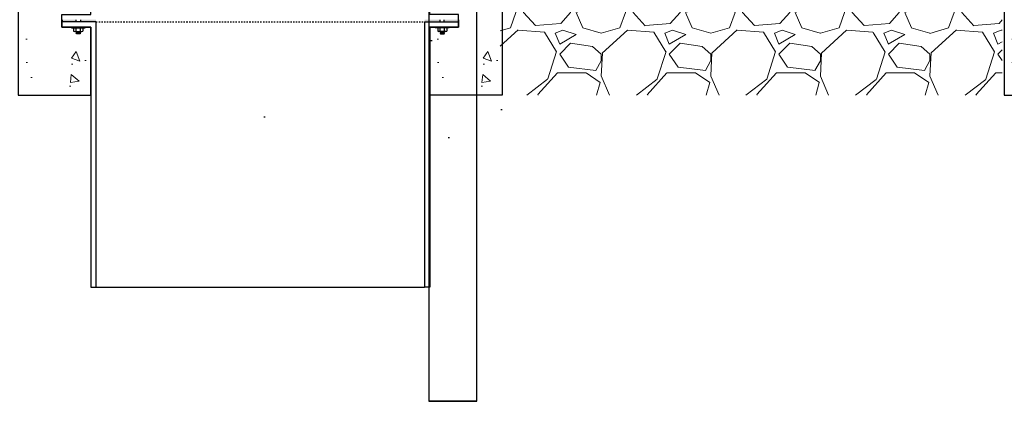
# Model space of a CAD drawing. Header units: inches. Extents: x -52 to 1181, y -619 to 642.
# Tile 6 of 13: x 150 to 222, y 140 to 168. Entities that reach past the tile are written whole.
import ezdxf

# ---------------------------------------------------------------- set-up
doc = ezdxf.new("R2010")
doc.units = ezdxf.units.IN
doc.header["$MEASUREMENT"] = 0
doc.linetypes.add('IMPORT-DASHED _3_', pattern=[0.0703125, 0.04687499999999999, -0.0234375])
for name, color, linetype in [('A-DETL', 90, 'Continuous'), ('A-DETL-THIN', 151, 'Continuous'), ('P-PIPE', 3, 'Continuous')]:
    doc.layers.add(name, color=color, linetype=linetype)
doc.layers.add('A-FLOR-PATT', color=9, linetype='Continuous', lineweight=18, true_color=0x808080)
doc.layers.add('A-WALL-PATT', color=9, linetype='Continuous', lineweight=18, true_color=0x808080)
doc.layers.add('S-TRCH-PATT', color=8, linetype='Continuous', lineweight=18)

msp = doc.modelspace()

# ---------------------------------------------------------------- hatches: boundary and pattern name
at = {"layer": 'A-FLOR-PATT', "lineweight": -3}
h = msp.add_hatch(color=8, dxfattribs=at)
h.paths.add_polyline_path([(153.5285311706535, 167.369011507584), (154.5615433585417, 167.3690115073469), (154.5615433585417, 167.5272914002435), (153.5285311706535, 167.5272914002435)])
h.paths.add_polyline_path([(154.8832905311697, 167.5272914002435), (154.8832905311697, 167.3690115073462), (156.0000000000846, 167.3690115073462), (156.0000000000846, 167.5272914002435), (155.601315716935, 167.5272914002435)])
h = msp.add_hatch(color=8, dxfattribs=at)
h.paths.add_polyline_path([(182.4714688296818, 167.369011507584), (181.4384566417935, 167.3690115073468), (181.4384566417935, 167.5272914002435), (182.4714688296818, 167.5272914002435)])
h.paths.add_polyline_path([(181.1167094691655, 167.5272914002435), (181.1167094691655, 167.3690115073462), (180.0000000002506, 167.3690115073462), (180.0000000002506, 167.5272914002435), (180.3986842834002, 167.5272914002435)])
at = {"layer": 'A-WALL-PATT'}
h = msp.add_hatch(dxfattribs=at)
h.set_pattern_fill('AR-CONC', color=256, angle=-90.00000000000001)
h.set_pattern_definition([(320, (-87.77896846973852, 20.09100251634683), (-0.6275213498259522, -7.172601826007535), [0.75, -8.25]), (265, (-87.77896846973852, 20.09100251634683), (7.521921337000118, 1.387513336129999), [0.6, -6.6]), (10.45144445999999, (-87.83126190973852, 19.49328570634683), (6.894399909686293, -5.78508846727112), [0.63740192, -7.01142112]), (316.1842, (-85.77896846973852, 20.09100251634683), (-1.655192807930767, -10.67241330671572), [1.125, -12.375]), (6.635635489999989, (-85.91690153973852, 19.20163506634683), (9.741186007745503, -9.346619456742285), [0.95610342, -10.5171376]), (261.18416399, (-85.77896846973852, 20.09100251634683), (9.7411860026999, -9.346619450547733), [0.9, -9.90000001]), (291, (-86.27896846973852, 19.09100251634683), (-4.026188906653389, -5.969070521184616), [0.75, -8.25]), (236, (-86.27896846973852, 19.09100251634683), (7.25150045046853, -2.433153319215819), [0.6, -6.6]), (341.4514447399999, (-86.61448420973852, 18.59357997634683), (3.225311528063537, -8.402223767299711), [0.6374019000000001, -7.01142112]), (307.5, (-87.77896846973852, 20.09100251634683), (3.328938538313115, -0.1215985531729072), [0, -6.519999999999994, 0, -6.699999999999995, 0, -6.624999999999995]), (277.5, (-87.77896846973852, 20.09100251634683), (3.944117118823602, -2.630695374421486), [0, -3.82, 0, -6.37, 0, -2.525]), (237.5, (-87.77896846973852, 22.32100251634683), (-0.2255487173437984, -5.33822436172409), [0, -2.5, 0, -7.8, 0, -10.35]), (227.5, (-87.77896846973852, 23.32100251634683), (1.001049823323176, -5.831861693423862), [0, -3.249999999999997, 0, -5.179999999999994, 0, -7.349999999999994])])
h.paths.add_polyline_path([(155.6249999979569, 198), (150.324999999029, 197.9999999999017), (150.3249999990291, 167.9039926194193), (152.4299894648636, 167.9039926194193), (152.4299894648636, 166.9923102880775), (150.3249999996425, 166.9923102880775), (150.3249999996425, 161.9999999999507), (155.624999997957, 161.9999999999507)])
h = msp.add_hatch(dxfattribs=at)
h.set_pattern_fill('AR-CONC', color=256, angle=-90.00000000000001)
h.set_pattern_definition([(320, (-57.72896846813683, 20.09100251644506), (-0.6275213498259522, -7.172601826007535), [0.75, -8.25]), (265, (-57.72896846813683, 20.09100251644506), (7.521921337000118, 1.387513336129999), [0.6, -6.6]), (10.45144445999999, (-57.78126190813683, 19.49328570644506), (6.894399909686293, -5.78508846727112), [0.63740192, -7.01142112]), (316.1842, (-55.72896846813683, 20.09100251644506), (-1.655192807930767, -10.67241330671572), [1.125, -12.375]), (6.63563548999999, (-55.86690153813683, 19.20163506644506), (9.741186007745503, -9.346619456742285), [0.95610342, -10.5171376]), (261.18416399, (-55.72896846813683, 20.09100251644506), (9.7411860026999, -9.346619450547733), [0.9, -9.90000001]), (291, (-56.22896846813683, 19.09100251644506), (-4.026188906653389, -5.969070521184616), [0.75, -8.25]), (236, (-56.22896846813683, 19.09100251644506), (7.25150045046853, -2.433153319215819), [0.6, -6.6]), (341.4514447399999, (-56.56448420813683, 18.59357997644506), (3.225311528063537, -8.402223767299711), [0.6374019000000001, -7.01142112]), (307.5, (-57.72896846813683, 20.09100251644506), (3.328938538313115, -0.1215985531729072), [0, -6.519999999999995, 0, -6.699999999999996, 0, -6.624999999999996]), (277.5, (-57.72896846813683, 20.09100251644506), (3.944117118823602, -2.630695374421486), [0, -3.82, 0, -6.37, 0, -2.525]), (237.5, (-57.72896846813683, 22.32100251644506), (-0.2255487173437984, -5.33822436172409), [0, -2.5, 0, -7.8, 0, -10.35]), (227.5, (-57.72896846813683, 23.32100251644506), (1.001049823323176, -5.831861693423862), [0, -3.249999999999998, 0, -5.179999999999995, 0, -7.349999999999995])])
h.paths.add_polyline_path([(185.6749999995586, 198.0000000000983), (180.3750000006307, 197.9999999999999), (180.3750000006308, 167.9039926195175), (182.4799894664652, 167.9039926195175), (182.4799894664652, 166.9923102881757), (180.3750000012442, 166.9923102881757), (180.3750000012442, 162.0000000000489), (185.6749999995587, 162.0000000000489)])
h = msp.add_hatch(dxfattribs=at)
h.set_pattern_fill('AR-CONC', color=256, angle=-90.00000000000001)
h.set_pattern_definition([(320, (-15.77896846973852, 20.09100251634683), (-0.6275213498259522, -7.172601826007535), [0.75, -8.25]), (265, (-15.77896846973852, 20.09100251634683), (7.521921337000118, 1.387513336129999), [0.6, -6.6]), (10.45144445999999, (-15.83126190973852, 19.49328570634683), (6.894399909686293, -5.78508846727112), [0.63740192, -7.01142112]), (316.1842, (-13.77896846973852, 20.09100251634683), (-1.655192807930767, -10.67241330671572), [1.125, -12.375]), (6.63563548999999, (-13.91690153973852, 19.20163506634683), (9.741186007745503, -9.346619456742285), [0.95610342, -10.5171376]), (261.18416399, (-13.77896846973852, 20.09100251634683), (9.7411860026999, -9.346619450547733), [0.9, -9.90000001]), (291, (-14.27896846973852, 19.09100251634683), (-4.026188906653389, -5.969070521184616), [0.75, -8.25]), (236, (-14.27896846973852, 19.09100251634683), (7.25150045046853, -2.433153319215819), [0.6, -6.6]), (341.4514447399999, (-14.61448420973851, 18.59357997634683), (3.225311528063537, -8.402223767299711), [0.6374019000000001, -7.01142112]), (307.5, (-15.77896846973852, 20.09100251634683), (3.328938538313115, -0.1215985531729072), [0, -6.519999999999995, 0, -6.699999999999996, 0, -6.624999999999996]), (277.5, (-15.77896846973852, 20.09100251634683), (3.944117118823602, -2.630695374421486), [0, -3.82, 0, -6.37, 0, -2.525]), (237.5, (-15.77896846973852, 22.32100251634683), (-0.2255487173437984, -5.33822436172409), [0, -2.5, 0, -7.8, 0, -10.35]), (227.5, (-15.77896846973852, 23.32100251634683), (1.001049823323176, -5.831861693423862), [0, -3.249999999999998, 0, -5.179999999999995, 0, -7.349999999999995])])
h.paths.add_polyline_path([(227.6249999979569, 198), (222.324999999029, 197.9999999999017), (222.3249999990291, 167.9039926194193), (224.4299894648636, 167.9039926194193), (224.4299894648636, 166.9923102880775), (222.3249999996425, 166.9923102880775), (222.3249999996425, 161.9999999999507), (227.624999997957, 161.9999999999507)])
at = {"layer": 'A-WALL-PATT', "lineweight": -3, "transparency": 33554559}
h = msp.add_hatch(dxfattribs=at)
h.set_pattern_fill('AR-CONC', color=8, scale=4, angle=-90.00000000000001, style=0)
h.set_pattern_definition([(320, (-790.0524114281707, 385.0776085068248), (-2.51008539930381, -28.69040730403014), [3, -33]), (265, (-790.0524114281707, 385.0776085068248), (30.08768534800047, 5.550053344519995), [2.4, -26.4]), (10.45144445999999, (-790.2615851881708, 382.6867412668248), (27.57759963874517, -23.14035386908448), [2.549607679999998, -28.04568447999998]), (316.1842, (-782.0524114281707, 385.0776085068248), (-6.62077123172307, -42.68965322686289), [4.5, -49.5]), (6.635635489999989, (-782.6041437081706, 381.5201387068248), (38.96474403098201, -37.38647782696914), [3.82441368, -42.06855039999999]), (261.1841639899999, (-782.0524114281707, 385.0776085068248), (38.9647440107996, -37.38647780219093), [3.6, -39.60000004]), (291, (-784.0524114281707, 381.0776085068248), (-16.10475562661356, -23.87628208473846), [3, -33]), (236, (-784.0524114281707, 381.0776085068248), (29.00600180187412, -9.732613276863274), [2.399999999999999, -26.4]), (341.4514447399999, (-785.3944743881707, 379.0879183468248), (12.90124611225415, -33.60889506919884), [2.5496076, -28.04568448]), (307.5, (-790.0524114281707, 385.0776085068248), (13.31575415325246, -0.4863942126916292), [0, -26.07999999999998, 0, -26.79999999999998, 0, -26.49999999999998]), (277.5, (-790.0524114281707, 385.0776085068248), (15.77646847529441, -10.52278149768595), [0, -15.28, 0, -25.48, 0, -10.1]), (237.5, (-790.0524114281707, 393.9976085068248), (-0.9021948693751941, -21.35289744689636), [0, -10, 0, -31.2, 0, -41.4]), (227.5, (-790.0524114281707, 397.9976085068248), (4.004199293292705, -23.32744677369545), [0, -13, 0, -20.72, 0, -29.4])])
h.paths.add_polyline_path([(185.674999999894, 191.9999999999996), (180.3750000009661, 191.9999999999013), (180.3750000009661, 161.9039880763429), (182.4799894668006, 161.9039880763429), (182.4799894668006, 160.9923057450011), (180.3750000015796, 160.9923057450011), (180.3750000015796, 155.9999954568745), (185.674999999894, 155.9999954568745)])
h = msp.add_hatch(dxfattribs=at)
h.set_pattern_fill('AR-CONC', color=8, scale=4, angle=-90.00000000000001, style=0)
h.set_pattern_definition([(320, (-811.8942931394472, 391.0776130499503), (-2.51008539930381, -28.69040730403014), [3, -33]), (265, (-811.8942931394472, 391.0776130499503), (30.08768534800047, 5.550053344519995), [2.4, -26.4]), (10.45144445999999, (-812.1034668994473, 388.6867458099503), (27.57759963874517, -23.14035386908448), [2.549607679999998, -28.04568447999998]), (316.1842, (-803.8942931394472, 391.0776130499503), (-6.62077123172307, -42.68965322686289), [4.5, -49.5]), (6.63563548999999, (-804.4460254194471, 387.5201432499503), (38.96474403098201, -37.38647782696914), [3.82441368, -42.06855039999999]), (261.1841639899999, (-803.8942931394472, 391.0776130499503), (38.9647440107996, -37.38647780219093), [3.6, -39.60000004]), (291, (-805.8942931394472, 387.0776130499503), (-16.10475562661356, -23.87628208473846), [3, -33]), (236, (-805.8942931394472, 387.0776130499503), (29.00600180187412, -9.732613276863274), [2.399999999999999, -26.4]), (341.4514447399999, (-807.2363560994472, 385.0879228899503), (12.90124611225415, -33.60889506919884), [2.5496076, -28.04568448]), (307.5, (-811.8942931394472, 391.0776130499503), (13.31575415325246, -0.4863942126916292), [0, -26.07999999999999, 0, -26.79999999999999, 0, -26.49999999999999]), (277.5, (-811.8942931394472, 391.0776130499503), (15.77646847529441, -10.52278149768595), [0, -15.28, 0, -25.48, 0, -10.1]), (237.5, (-811.8942931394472, 399.9976130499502), (-0.9021948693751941, -21.35289744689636), [0, -10, 0, -31.2, 0, -41.4]), (227.5, (-811.8942931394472, 403.9976130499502), (4.004199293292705, -23.32744677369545), [0, -13, 0, -20.72, 0, -29.4])])
h.paths.add_polyline_path([(155.3710420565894, 162.0000000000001), (202.6210420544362, 162.0000000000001), (202.6210420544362, 155.0355446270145), (155.3710420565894, 155.0355446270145)])
at = {"layer": 'S-TRCH-PATT'}
h = msp.add_hatch(dxfattribs=at)
h.set_pattern_fill('GRAVEL', color=256, scale=8)
h.set_pattern_definition([(228.012787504, (30.61383535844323, 7.999999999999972), (-64.0000000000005, -72.00000000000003), [1.076288, -106.5527043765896]), (184.969740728, (29.89383535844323, 7.199999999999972), (95.9999999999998, 8.00000000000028), [1.846944, -182.84739808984]), (132.510447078, (28.05383535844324, 7.039999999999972), (80.00000000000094, -87.99999999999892), [1.302304, -128.9282607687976]), (267.273689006, (24.93383535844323, 5.039999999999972), (8.000000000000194, 160.0000000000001), [1.681903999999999, -166.5084643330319]), (292.833654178, (24.85383535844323, 3.359999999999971), (-39.99999999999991, 96.00000000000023), [1.649239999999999, -163.2749850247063]), (357.273689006, (25.49383535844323, 1.839999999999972), (-160.0000000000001, 8.000000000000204), [1.681903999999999, -166.5084643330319]), (37.6942404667, (27.17383535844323, 1.759999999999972), (-104, -79.99999999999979), [2.224232, -220.198788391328]), (72.2553283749, (28.93383535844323, 3.119999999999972), (56.00000000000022, 176), [2.099903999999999, -207.8905719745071]), (121.429565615, (29.57383535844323, 5.119999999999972), (-64.00000000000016, 103.9999999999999), [1.6876, -167.072584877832]), (175.236358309, (28.69383535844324, 6.559999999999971), (87.99999999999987, -8.000000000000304), [1.926656, -94.4061006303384]), (222.397437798, (26.77383535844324, 6.719999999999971), (-95.9999999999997, -87.99999999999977), [2.491584, -246.6670000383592]), (138.814074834, (32.85383535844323, 4.959999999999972), (-56.00000000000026, 48), [0.8504079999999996, -84.19075850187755]), (171.46923439, (32.21383535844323, 5.519999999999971), (104, -15.99999999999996), [1.617896, -160.172091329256]), (225, (30.61383535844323, 5.759999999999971), (-8.881784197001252e-16, -7.999999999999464), [1.131368, -10.1823404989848]), (203.198590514, (30.05383535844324, 6.719999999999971), (39.99999999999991, 15.9999999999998), [0.609264, -60.3169208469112]), (291.801409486, (29.49383535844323, 6.479999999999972), (-7.999999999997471, 24.00000000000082), [0.861624, -42.219694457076]), (30.96375653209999, (29.81383535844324, 5.679999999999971), (24.00000000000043, 15.99999999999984), [1.399432, -45.24818315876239]), (161.565051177, (31.01383535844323, 6.399999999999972), (16.00000000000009, -7.999999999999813), [1.011927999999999, -24.28629328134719]), (16.389540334, (24.85383535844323, 6.479999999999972), (79.99999999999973, 24.00000000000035), [1.4176, -140.3427611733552]), (70.3461759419, (26.21383535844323, 6.879999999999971), (-32.00000000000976, -88.00000000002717), [1.189288, -117.739261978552]), (293.198590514, (31.01383535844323, 7.999999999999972), (-15.99999999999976, 39.99999999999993), [1.21852, -59.7076648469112]), (343.610459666, (31.49383535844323, 6.879999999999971), (-79.99999999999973, 24.00000000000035), [1.417599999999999, -140.3427611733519]), (339.44395478, (24.85383535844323, 1.519999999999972), (-40.00000000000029, 16.0000000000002), [1.367039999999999, -66.98498996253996]), (294.775140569, (26.13383535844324, 1.039999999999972), (-40.00000000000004, 88.00000000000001), [1.145424, -113.397144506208]), (66.8014094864, (31.09383535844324, -2.842170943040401e-14), (15.99999999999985, 39.99999999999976), [1.21852, -59.7076648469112]), (17.3540246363, (31.57383535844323, 1.119999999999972), (-103.9999999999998, -31.9999999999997), [1.341048, -132.76338891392]), (69.44395478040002, (27.17383535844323, -2.842170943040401e-14), (-16.00000000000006, -39.99999999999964), [0.6835199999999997, -67.66850996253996]), (101.309932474, (30.61383535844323, -2.842170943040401e-14), (-7.99999999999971, 32.0000000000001), [0.40792, -40.3842361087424]), (165.963756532, (30.53383535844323, 0.3999999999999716), (23.99999999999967, -8.00000000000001), [1.64924, -31.3356050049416]), (186.009005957, (28.93383535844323, 0.7999999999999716), (80.00000000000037, 7.999999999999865), [1.5284, -151.3113853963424]), (303.690067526, (29.81383535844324, 4.959999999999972), (-7.999999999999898, 15.99999999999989), [1.153775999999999, -27.69063420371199]), (353.157226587, (30.45383535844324, 3.999999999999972), (136.0000000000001, -16.00000000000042), [2.014352, -199.4205009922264]), (60.9453959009, (32.45383535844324, 3.759999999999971), (-31.9999999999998, -55.99999999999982), [0.8236479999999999, -81.541393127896]), (90, (32.85383535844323, 4.479999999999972), (-7.999999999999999, 8), [0.48, -7.52]), (120.256437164, (28.77383535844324, 1.039999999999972), (32.00000000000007, -56.00000000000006), [1.111392, -110.0281599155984]), (48.01278750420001, (28.21383535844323, 1.999999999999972), (64, 71.9999999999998), [2.152576, -105.4764163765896]), (0, (29.65383535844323, 3.599999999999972), (8, 8), [2.08, -5.92]), (325.3048464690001, (31.73383535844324, 3.599999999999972), (80.00000000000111, -55.9999999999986), [1.264911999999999, -125.226194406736]), (254.054604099, (32.77383535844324, 2.879999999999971), (-8.000000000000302, -32.00000000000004), [1.164816, -57.076063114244]), (207.645975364, (32.45383535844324, 1.759999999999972), (-151.9999999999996, -80.00000000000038), [1.89652, -187.7557934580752]), (175.42607874, (30.77383535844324, 0.8799999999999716), (-103.9999999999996, 8.00000000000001), [2.006392, -198.6325872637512])])
h.paths.add_polyline_path([(185.5248774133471, 161.9999999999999), (185.5248774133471, 173.6875000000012), (222.174877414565, 173.6875000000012), (222.174877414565, 161.9999999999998)])

# ---------------------------------------------------------------- linework, layer by layer
at = {"layer": 'A-DETL', "lineweight": -3}
for p, q in [((155.9999999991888, 167.3690115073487), (153.52001053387, 167.3690115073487)), ((153.52001053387, 167.3690115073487), (153.52001053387, 166.9923102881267)), ((153.52001053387, 166.9923102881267), (155.624999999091, 166.9923102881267)), ((153.5285311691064, 167.5272914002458), (153.5285311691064, 167.3690115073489)), ((154.2136558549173, 166.9923102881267), (154.2136558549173, 166.9282824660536)), ((154.2136558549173, 166.9282824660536), (155.2174667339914, 166.9282824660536)), ((154.3726303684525, 166.9282824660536), (154.3726303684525, 166.6964566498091)), ((154.5453120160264, 166.6964566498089), (154.5453120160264, 166.9282824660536)), ((154.5615433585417, 167.3690115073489), (154.5615433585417, 167.5272914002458)), ((154.8721841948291, 166.6964566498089), (154.8721841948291, 166.9282824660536)), ((154.8832905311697, 167.5272914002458), (154.8832905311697, 167.3690115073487)), ((155.0448658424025, 166.9282824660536), (155.0448658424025, 166.6964566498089)), ((155.2174667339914, 166.9282824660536), (155.2174667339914, 166.9923102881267)), ((155.624999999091, 166.9923102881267), (155.624999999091, 147.98054414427)), ((156.0000000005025, 167.3690115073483), (156.0000000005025, 147.985199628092)), ((180.0000000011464, 167.3690115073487), (182.4799894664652, 167.3690115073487)), ((179.9999999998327, 167.3690115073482), (179.9999999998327, 147.985199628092)), ((182.4799894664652, 166.9923102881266), (180.3750000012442, 166.9923102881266)), ((180.3750000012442, 166.9923102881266), (180.3750000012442, 147.9805441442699)), ((180.7825332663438, 166.9282824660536), (180.7825332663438, 166.9923102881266)), ((181.7863441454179, 166.9282824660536), (180.7825332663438, 166.9282824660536)), ((180.9551341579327, 166.9282824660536), (180.9551341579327, 166.6964566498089)), ((181.1167094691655, 167.5272914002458), (181.1167094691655, 167.3690115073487)), ((181.1278158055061, 166.6964566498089), (181.1278158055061, 166.9282824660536)), ((181.4384566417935, 167.3690115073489), (181.4384566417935, 167.5272914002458)), ((181.4546879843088, 166.6964566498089), (181.4546879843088, 166.9282824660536)), ((181.6273696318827, 166.9282824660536), (181.6273696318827, 166.6964566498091)), ((181.7863441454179, 166.9923102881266), (181.7863441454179, 166.9282824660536)), ((182.4714688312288, 167.5272914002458), (182.4714688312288, 167.3690115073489)), ((182.4799894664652, 167.3690115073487), (182.4799894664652, 166.9923102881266)), ((154.4589711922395, 166.6622284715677), (154.958525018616, 166.6622284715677)), ((154.5748394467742, 166.645093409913), (154.5452314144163, 166.6622284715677)), ((154.5452314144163, 166.6312869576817), (154.5748394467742, 166.645093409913)), ((154.5748394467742, 166.614151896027), (154.5452314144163, 166.6312869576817)), ((154.5452314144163, 166.6003454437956), (154.5748394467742, 166.614151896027)), ((154.5748394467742, 166.5832103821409), (154.5452314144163, 166.6003454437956)), ((154.5452314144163, 166.5694039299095), (154.5748394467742, 166.5832103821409)), ((154.5748394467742, 166.5522688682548), (154.5452314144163, 166.5694039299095)), ((154.5452314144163, 166.5384624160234), (154.5748394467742, 166.5522688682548)), ((154.5827314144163, 166.4838233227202), (154.5452314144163, 166.5384624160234)), ((154.8347647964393, 166.4838233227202), (154.5827314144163, 166.4838233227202)), ((154.8722647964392, 166.5213233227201), (154.8347647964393, 166.4838233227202)), ((154.8424661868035, 166.6622284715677), (154.8722647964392, 166.6450893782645)), ((154.8722647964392, 166.6450893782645), (154.8448701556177, 166.6299042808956)), ((154.8448701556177, 166.6299042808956), (154.8722647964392, 166.6141478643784)), ((154.8722647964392, 166.6141478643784), (154.8448701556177, 166.5989627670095)), ((154.8448701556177, 166.5989627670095), (154.8722647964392, 166.5832063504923)), ((154.8722647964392, 166.5832063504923), (154.8448701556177, 166.5680212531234)), ((154.8448701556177, 166.5680212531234), (154.8722647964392, 166.5522648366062)), ((154.8722647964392, 166.5522648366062), (154.8448701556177, 166.5370797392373)), ((154.8448701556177, 166.5370797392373), (154.8722647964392, 166.5213233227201)), ((181.5410288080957, 166.6622284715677), (181.0414749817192, 166.6622284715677)), ((181.1575338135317, 166.6622284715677), (181.127735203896, 166.6450893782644)), ((181.127735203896, 166.6450893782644), (181.1551298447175, 166.6299042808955)), ((181.1551298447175, 166.6299042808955), (181.127735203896, 166.6141478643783)), ((181.127735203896, 166.6141478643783), (181.1551298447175, 166.5989627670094)), ((181.1551298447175, 166.5989627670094), (181.127735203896, 166.5832063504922)), ((181.127735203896, 166.5832063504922), (181.1551298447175, 166.5680212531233)), ((181.1551298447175, 166.5680212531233), (181.127735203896, 166.5522648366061)), ((181.127735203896, 166.5522648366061), (181.1551298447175, 166.5370797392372)), ((181.1551298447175, 166.5370797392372), (181.127735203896, 166.52132332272)), ((181.127735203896, 166.52132332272), (181.1652352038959, 166.4838233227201)), ((181.1652352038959, 166.4838233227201), (181.4172685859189, 166.4838233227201)), ((181.4172685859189, 166.4838233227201), (181.4547685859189, 166.5384624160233)), ((181.425160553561, 166.645093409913), (181.4547685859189, 166.6622284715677)), ((181.4547685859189, 166.6312869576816), (181.425160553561, 166.645093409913)), ((181.425160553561, 166.6141518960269), (181.4547685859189, 166.6312869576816)), ((181.4547685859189, 166.6003454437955), (181.425160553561, 166.6141518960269)), ((181.425160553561, 166.5832103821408), (181.4547685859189, 166.6003454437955)), ((181.4547685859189, 166.5694039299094), (181.425160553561, 166.5832103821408)), ((181.425160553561, 166.5522688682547), (181.4547685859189, 166.5694039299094)), ((181.4547685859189, 166.5384624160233), (181.425160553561, 166.5522688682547)), ((155.624999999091, 147.98054414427), (156.0000000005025, 147.985199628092)), ((156.0000000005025, 147.985199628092), (180.000000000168, 147.985199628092)), ((180.3750000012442, 147.9805441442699), (179.9999999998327, 147.985199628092))]:
    msp.add_line(p, q, dxfattribs=at)
at = {"layer": 'A-DETL', "linetype": 'IMPORT-DASHED _3_', "lineweight": -3}
msp.add_line((155.9999999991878, 167.3690115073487), (180.0000000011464, 167.3690115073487), dxfattribs=at)
at = {"layer": 'A-DETL', "lineweight": -3}
for centre, radius, start, end in [((154.4589711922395, 166.7882402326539), 0.1260117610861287, 226.7501819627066, 313.2498180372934), ((154.7087481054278, 167.0695379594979), 0.4073094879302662, 246.343169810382, 293.6568301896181), ((154.958525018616, 166.7882402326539), 0.1260117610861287, 226.7501819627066, 313.2498180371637), ((181.0414749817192, 166.7882402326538), 0.1260117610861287, 226.7501819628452, 313.2498180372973), ((181.2912518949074, 167.0695379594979), 0.4073094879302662, 246.343169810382, 293.6568301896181), ((181.5410288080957, 166.7882402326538), 0.1260117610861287, 226.7501819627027, 313.2498180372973)]:
    msp.add_arc(centre, radius, start, end, dxfattribs=at)
at = {"layer": 'A-DETL-THIN', "lineweight": -3}
for p, q in [((154.8722647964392, 166.6450893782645), (154.5452314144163, 166.6622284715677)), ((154.8722647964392, 166.6141478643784), (154.5452314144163, 166.6312869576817)), ((154.8722647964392, 166.5832063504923), (154.5452314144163, 166.6003454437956)), ((154.8722647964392, 166.5522648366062), (154.5452314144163, 166.5694039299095)), ((154.8722647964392, 166.5213233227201), (154.5452314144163, 166.5384624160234)), ((181.127735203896, 166.6450893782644), (181.4547685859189, 166.6622284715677)), ((181.127735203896, 166.6141478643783), (181.4547685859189, 166.6312869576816)), ((181.127735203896, 166.5832063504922), (181.4547685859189, 166.6003454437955)), ((181.127735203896, 166.5522648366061), (181.4547685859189, 166.5694039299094)), ((181.127735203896, 166.52132332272), (181.4547685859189, 166.5384624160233))]:
    msp.add_line(p, q, dxfattribs=at)
at = {"layer": 'P-PIPE'}
for p, q in [((183.8135424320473, 139.6430390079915), (183.8135424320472, 193.2753758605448)), ((180.3135424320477, 172.5637151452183), (180.3135424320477, 139.6430390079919)), ((180.3095013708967, 139.6430390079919), (182.0595013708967, 139.6430390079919)), ((182.0595013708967, 139.6430390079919), (180.3095013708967, 139.6430390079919)), ((182.0595013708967, 139.6430390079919), (183.8095013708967, 139.6430390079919)), ((183.8095013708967, 139.6430390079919), (182.0595013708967, 139.6430390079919))]:
    msp.add_line(p, q, dxfattribs=at)
for points in [[(150.324999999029, 162), (155.6249999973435, 162), (155.6249999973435, 166.9923102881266), (153.5200105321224, 166.9923102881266), (153.5200105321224, 167.9039926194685), (155.6249999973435, 167.9039926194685), (155.6249999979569, 197.9999999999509), (150.324999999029, 198.0000000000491)], [(185.6749999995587, 162), (180.3750000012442, 162), (180.3750000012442, 166.9923102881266), (182.4799894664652, 166.9923102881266), (182.4799894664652, 167.9039926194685), (180.3750000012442, 167.9039926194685), (180.3750000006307, 197.9999999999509), (185.6749999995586, 198.0000000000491)], [(222.324999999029, 161.9999999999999), (227.6249999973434, 161.9999999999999), (227.6249999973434, 166.9923102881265), (225.5200105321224, 166.9923102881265), (225.5200105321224, 167.9039926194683), (227.6249999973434, 167.9039926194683), (227.6249999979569, 197.9999999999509), (222.324999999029, 198.0000000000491)]]:
    msp.add_lwpolyline(points, close=True, dxfattribs=at)

doc.saveas('drawing.dxf')
